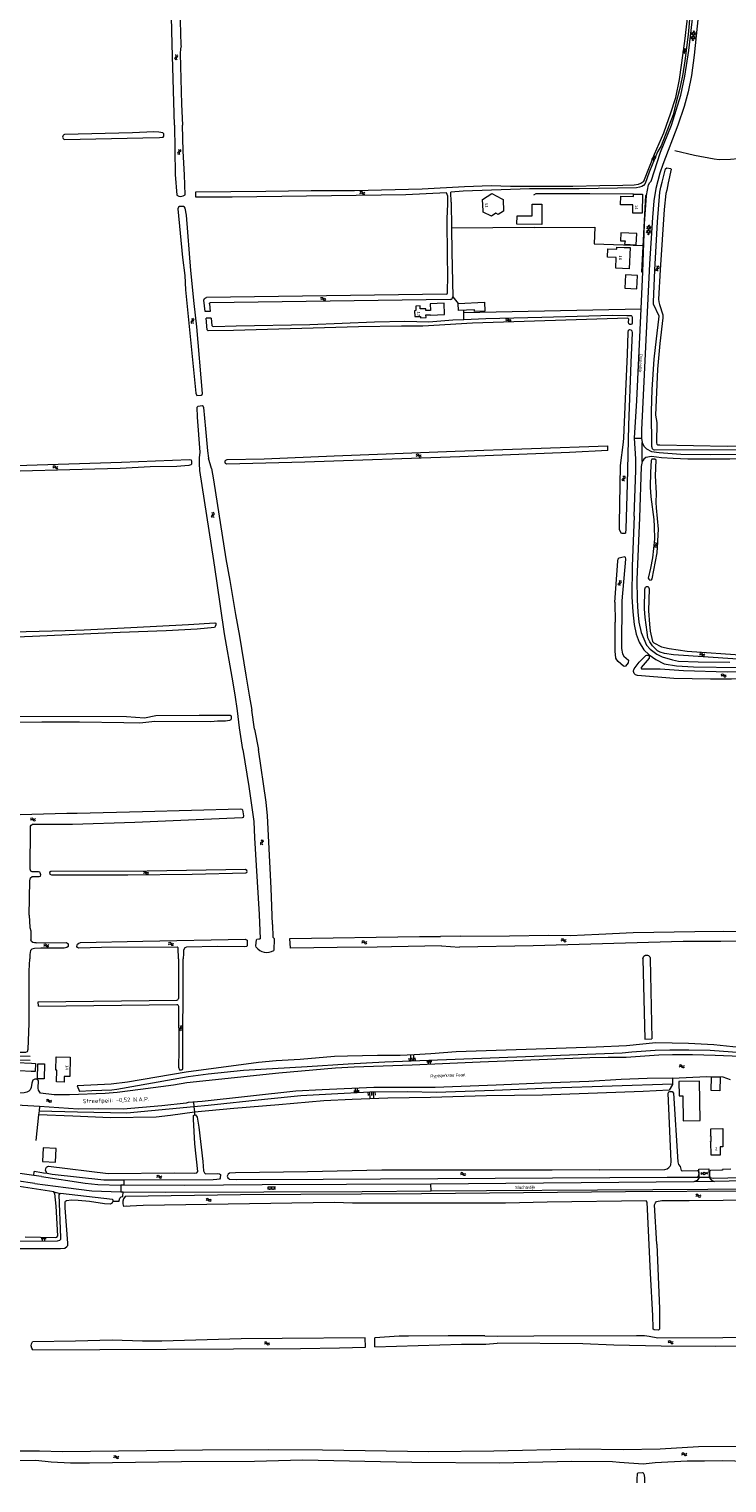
# Model space of a CAD drawing. Header units: metres. Extents: x 189705 to 199106, y 581686 to 588448.
# Tile 14 of 256: x 190526 to 190945, y 581686 to 582558. Entities that reach past the tile are written whole.
import ezdxf
from ezdxf.enums import TextEntityAlignment as Align

# ---------------------------------------------------------------- set-up
doc = ezdxf.new("R2010")
doc.units = ezdxf.units.M
doc.layers.add('B-WA-OG-GBKN-G', color=7, linetype='Continuous', lineweight=18)
doc.layers.add('X-XX-AL-T25', color=7, linetype='Continuous', lineweight=25)
doc.styles.add('NLCS-ISO-M2000-T25', font='NLCS-ISO.ttf', dxfattribs={"height": 5})
doc.styles.add('Style-DotumChe', font='DotumChe.ttf')
doc.styles.add('Style-WORKING', font='WORKING.shx')

msp = doc.modelspace()

# ---------------------------------------------------------------- linework, layer by layer
at = {"layer": 'B-WA-OG-GBKN-G'}
for p, q in [((190925.969, 582555.541), (190923.121, 582551.846)), ((190925.29, 582556.627), (190923.399, 582554.23)), ((190923.585, 582555.819), (190925.505, 582551.568)), ((190924.496, 582556.719), (190925.783, 582553.951)), ((190923.307, 582553.435), (190924.594, 582550.667)), ((190925.69, 582553.157), (190923.8, 582550.76)), ((190613.454, 582500), (190613.86, 582470.455)), ((190613.86, 582470.455), (190614.702, 582458.089)), ((190619.716, 582458.218), (190619.43, 582470.282)), ((190626.144, 582456.917), (190626.144, 582460.013)), ((190777.294, 582457.444), (190776.632, 582459.494)), ((190779.433, 582453.808), (190779.222, 582459.735)), ((190777.325, 582452.662), (190777.294, 582457.444)), ((190779.433, 582453.808), (190779.598, 582438.182)), ((190829.112, 582438.733), (190779.598, 582438.182)), ((190899.023, 582439.176), (190896.341, 582435.359)), ((190896.456, 582436.955), (190897.865, 582434.247)), ((190898.297, 582440.231), (190896.514, 582437.753)), ((190896.629, 582439.349), (190898.735, 582435.187)), ((190898.85, 582436.782), (190897.067, 582434.304)), ((190897.499, 582440.289), (190898.908, 582437.58)), ((190893.376, 582389.936), (190894.317, 582412.064)), ((190776.652, 582398.728), (190632.514, 582396.658)), ((190626.881, 582378.977), (190625.264, 582393.025)), ((190631.83, 582388.291), (190631.054, 582394.985)), ((190634.373, 582392.948), (190634.89, 582388.353)), ((190778.849, 582395.558), (190634.859, 582393.504)), ((190780.327, 582397.09), (190783.491, 582393.144)), ((190787.025, 582387.658), (190893.376, 582389.936)), ((190634.89, 582388.353), (190631.83, 582388.291)), ((190635.35, 582384.262), (190632.304, 582384.2)), ((190787.025, 582387.658), (190787.022, 582388.618)), ((190787.037, 582383.476), (190787.025, 582387.658)), ((190889.315, 582312.312), (190893.608, 582312.394)), ((190893.608, 582312.394), (190893.992, 582309.675)), ((190873.295, 582304.921), (190873.344, 582307.651)), ((190880.876, 582295.886), (190882.713, 582309.838)), ((190894.006, 582298.267), (190893.992, 582309.675)), ((190635.62, 582294.102), (190633.885, 582300.324)), ((190691.551, 582297.837), (190644.819, 582296.617)), ((190902.367, 582273.735), (190902.513, 582279.274)), ((190638.793, 582226.649), (190636.982, 582238.994)), ((190644.185, 582240.023), (190646.648, 582226.939)), ((190643.36, 582195.022), (190638.793, 582226.649)), ((190646.648, 582226.939), (190649.914, 582206.615)), ((190649.914, 582206.615), (190652.447, 582193.46)), ((190877.545, 582214.018), (190877.76, 582201.938)), ((190648.03, 582169.058), (190643.36, 582195.022)), ((190652.447, 582193.46), (190656.268, 582170.268)), ((190649.78, 582158.469), (190648.03, 582169.058)), ((190656.268, 582170.268), (190658.257, 582158.229)), ((190651.137, 582148.842), (190649.78, 582158.469)), ((190658.257, 582158.229), (190659.697, 582149.107)), ((190652.344, 582138.578), (190651.137, 582148.842)), ((190661.308, 582137.8), (190659.697, 582149.107)), ((190654.416, 582125.522), (190652.344, 582138.578)), ((190661.308, 582137.8), (190663.764, 582125.687)), ((190527.066, 582072.816), (190527.066, 582079.528)), ((190526.276, 582026.271), (190526.683, 582018.921)), ((190526.683, 582018.921), (190527.31, 582016.926)), ((190527.31, 582016.926), (190527.139, 582011.395)), ((190672.164, 582020.579), (190672.365, 582013.048)), ((190850.821, 582014.128), (190867.97, 582014.785)), ((190672.365, 582013.048), (190673.163, 582012.307)), ((190673.163, 582012.307), (190672.935, 582005.009)), ((190682.91, 582006.544), (190682.658, 582012.327)), ((190743.466, 582007.345), (190734.881, 582006.952)), ((190773.491, 582007.818), (190743.466, 582007.345)), ((190784.661, 582013.704), (190772.867, 582013.527)), ((190773.491, 582007.818), (190784.285, 582007.107)), ((190615.83, 582000), (190615.751, 581976.22)), ((190618.721, 582003.236), (190618.623, 582000)), ((190894.404, 582000), (190895.43, 581951.776)), ((190898.755, 582000), (190899.775, 581952.031)), ((190531.702, 581974.191), (190614.763, 581975.224)), ((190531.815, 581971.709), (190531.702, 581974.191)), ((190531.815, 581971.709), (190614.725, 581972.74)), ((190895.43, 581951.776), (190899.775, 581952.031)), ((190754.326, 581938.71), (190754.253, 581940.511)), ((190755.226, 581938.746), (190755.081, 581942.348)), ((190756.127, 581938.783), (190756.054, 581940.584)), ((190757.027, 581938.819), (190756.881, 581942.421)), ((190757.928, 581938.856), (190757.855, 581940.657)), ((190764.816, 581939.13), (190764.864, 581937.901)), ((190765.43, 581939.154), (190765.527, 581936.696)), ((190766.045, 581939.178), (190766.093, 581937.949)), ((190766.66, 581939.202), (190766.755, 581936.744)), ((190767.274, 581939.226), (190767.322, 581937.997)), ((190912.176, 581928.555), (190912.167, 581925.176)), ((190942.312, 581929.302), (190946.753, 581927.636)), ((190555.012, 581923.829), (190556.415, 581920.481)), ((190721.404, 581919.805), (190721.345, 581921.077)), ((190722.04, 581919.834), (190721.922, 581922.378)), ((190722.676, 581919.864), (190722.617, 581921.136)), ((190723.312, 581919.893), (190723.194, 581922.437)), ((190723.948, 581919.923), (190723.889, 581921.195)), ((190729.386, 581920.173), (190729.484, 581918.064)), ((190730.44, 581920.222), (190730.636, 581916.003)), ((190731.495, 581920.271), (190731.593, 581918.162)), ((190732.55, 581920.32), (190732.746, 581916.101)), ((190733.605, 581920.369), (190733.703, 581918.26)), ((190532.401, 581911.444), (190507.869, 581912.912)), ((190532.401, 581911.444), (190532.146, 581908.971)), ((190624.75, 581914.018), (190624.989, 581911.475)), ((190624.989, 581911.475), (190625.314, 581908.022)), ((190531.896, 581906.55), (190530.31, 581891.192)), ((190532.146, 581908.971), (190531.896, 581906.55)), ((190625.314, 581908.022), (190625.455, 581906.52)), ((190541.055, 581860.22), (190478.738, 581870.059)), ((190529.633, 581865.379), (190518.633, 581866.966)), ((190528.957, 581870.156), (190519.172, 581871.503)), ((190528.957, 581870.156), (190529.324, 581872.563)), ((190533.719, 581869.476), (190528.957, 581870.156)), ((190533.751, 581871.764), (190529.324, 581872.563)), ((190534.754, 581871.509), (190533.751, 581871.764)), ((190537.065, 581871.336), (190534.754, 581871.509)), ((190540.007, 581870.776), (190537.065, 581871.336)), ((190583.249, 581864.32), (190583.308, 581867.289)), ((190924.957, 581866.317), (190767.113, 581864.935)), ((190937.34, 581866.503), (190924.957, 581866.317)), ((190927.841, 581872.168), (190927.801, 581869.712)), ((190934.024, 581868.95), (190928.111, 581868.856)), ((191000, 581867.791), (190937.34, 581866.503)), ((190541.055, 581860.22), (190544.935, 581859.398)), ((190580.66, 581856.559), (190581.505, 581857.289)), ((190581.222, 581864.36), (190581.22, 581860.357)), ((190581.22, 581860.357), (190582.658, 581860.303)), ((190583.249, 581864.32), (190581.222, 581864.36)), ((190581.505, 581857.289), (190582.472, 581857.458)), ((190582.472, 581857.458), (190582.658, 581860.303)), ((190673.955, 581863.122), (190669.356, 581863.08)), ((190673.966, 581861.922), (190669.366, 581861.88)), ((190669.666, 581861.883), (190669.656, 581863.083)), ((190670.653, 581863.392), (190670.656, 581863.092)), ((190670.669, 581861.592), (190670.666, 581861.892)), ((190671.666, 581861.901), (190671.656, 581863.101)), ((190672.653, 581863.41), (190672.655, 581863.11)), ((190672.669, 581861.61), (190672.666, 581861.91)), ((190673.666, 581861.919), (190673.655, 581863.119)), ((190767.314, 581860.827), (190767.113, 581864.935)), ((190576.654, 581854.766), (190580.223, 581854.655)), ((190580.223, 581854.655), (190580.291, 581855.039)), ((190580.291, 581855.039), (190580.66, 581856.559)), ((190584.757, 581851.669), (190582.725, 581851.544)), ((190533.546, 581833.197), (190533.532, 581831.993)), ((190534.147, 581833.19), (190534.12, 581830.783)), ((190534.749, 581833.183), (190534.736, 581831.98)), ((190535.351, 581833.176), (190535.324, 581830.769)), ((190535.953, 581833.17), (190535.939, 581831.966)), ((190727.752, 581772.746), (190678.049, 581772.433)), ((190727.927, 581767.15), (190727.752, 581772.746)), ((190733.567, 581767.318), (190733.48, 581772.744)), ((190799.52, 581773.902), (190807.242, 581773.782)), ((190800.211, 581769.018), (190806.976, 581769.592))]:
    msp.add_line(p, q, dxfattribs=at)
at = {"layer": 'B-WA-OG-GBKN-G', "flags": 128}
for points in [[(190854.423, 582634.953), (190874.207, 582636.254), (190893.562, 582636.916), (190897.45, 582636.76), (190901.264, 582636.272), (190904.597, 582635.247), (190907.704, 582633.765), (190910.279, 582632.102), (190914.744, 582628.593), (190925.466, 582618.739), (190927.309, 582616.055), (190928.694, 582613.648), (190930.426, 582607.862), (190931.229, 582600.166), (190930.729, 582593.606), (190929.172, 582580.739), (190925.157, 582542.087), (190923.418, 582529.802), (190921.514, 582519.906), (190919.146, 582511.253), (190915.367, 582500)], [(190908.51, 582500), (190910.964, 582506.711), (190914.063, 582516.563), (190916.241, 582527.299), (190919.448, 582550.342), (190923.846, 582588.385), (190924.169, 582594.689), (190925.394, 582598.509), (190925.799, 582598.739), (190926.284, 582598.386), (190926.566, 582597.93), (190925.767, 582595.334), (190925.459, 582590.986), (190924.815, 582587.883), (190924.036, 582581.448), (190923.141, 582577.555), (190922.586, 582572.088), (190922.633, 582567.844), (190921.485, 582554.419), (190919.459, 582538.524), (190918.109, 582529.673), (190916.299, 582521.327), (190914.209, 582512.955)], [(190613.454, 582500), (190611.928, 582548.591), (190611.077, 582589.605), (190611.247, 582591.207), (190611.826, 582592.023), (190615.434, 582591.942), (190615.742, 582591.409), (190616.161, 582589.098), (190616.732, 582562.468), (190617.215, 582547.933), (190617.471, 582547.578), (190617.023, 582545.874), (190616.834, 582543.077), (190617.604, 582512.635), (190618.178, 582500)], [(190911.485, 582500), (190917.103, 582518.078), (190919.507, 582529.4), (190921.815, 582544.712), (190925.487, 582576.043)], [(190914.209, 582512.955), (190912.592, 582506.211), (190910.187, 582500)], [(190604.031, 582495.796), (190600.906, 582495.994), (190588.281, 582495.494), (190547.497, 582494.41)], [(190547.497, 582491.381), (190594.484, 582492.505), (190604.365, 582492.518), (190606.6, 582492.801), (190607.006, 582493.386), (190607.081, 582494.225), (190606.953, 582494.834), (190606.47, 582495.392), (190604.031, 582495.796)], [(190619.43, 582470.282), (190618.676, 582484.433), (190618.178, 582500)], [(190626.144, 582460.013), (190668.163, 582460.364), (190695.419, 582460.884), (190721.355, 582460.92), (190761.87, 582461.889), (190787.423, 582463.271), (190803.273, 582463.776), (190814.908, 582463.487), (190852.325, 582463.385), (190868.481, 582463.916), (190882.274, 582463.96), (190889.132, 582464.199), (190891.672, 582464.583), (190893.043, 582465.245), (190894.845, 582466.417), (190901.404, 582482.662), (190907.003, 582495.347), (190908.51, 582500)], [(190910.187, 582500), (190905.361, 582487.621), (190904.196, 582485.536), (190903.08, 582483.934), (190900.015, 582476.206), (190898.039, 582471.731), (190895.761, 582465.122), (190894.721, 582463.875), (190893.808, 582463.315), (190892.334, 582462.805), (190890.532, 582462.524), (190856.036, 582461.79), (190826.391, 582461.928), (190786.461, 582460.374), (190779.222, 582459.735)], [(190915.367, 582500), (190906.315, 582476.519), (190904.517, 582471.283), (190902.064, 582461.98), (190900.854, 582454.611), (190900.053, 582444.548), (190898.41, 582416.851), (190893.5, 582317.322), (190893.608, 582312.394)], [(190896.506, 582457.831), (190897.693, 582464.159), (190898.53, 582465.711), (190899.367, 582466.474), (190905.011, 582483.861), (190911.485, 582500)], [(190913.443, 582484.837), (190925.334, 582482.008), (190937.124, 582479.738), (190940.096, 582479.513), (190946.904, 582479.548), (190951.476, 582480.036)], [(191000, 582305.299), (190901.314, 582305.086), (190900.679, 582305.289), (190900.068, 582305.897), (190899.786, 582307.396), (190899.507, 582328.231), (190899.923, 582341.519), (190901.171, 582359.764), (190902.428, 582371.784), (190903.886, 582383.753), (190904.214, 582385.455), (190900.751, 582392.667), (190900.673, 582394.038), (190901.463, 582412.968), (190903.181, 582442.062), (190904.582, 582459.799), (190905.036, 582462.874), (190905.998, 582465.772), (190907.918, 582473.905), (190908.756, 582474.49), (190910.941, 582473.985)], [(190910.941, 582473.985), (190911.271, 582473.528), (190909.453, 582465.472), (190908.67, 582461.024), (190908.063, 582458.965), (190907.135, 582449.461), (190904.689, 582413.201), (190903.719, 582395.72), (190903.899, 582394.093), (190904.308, 582392.391), (190906.296, 582386.246), (190906.323, 582384.467), (190904.437, 582369.093), (190903.084, 582353.618), (190901.873, 582326.023), (190902.767, 582321.781), (190902.502, 582309.535), (190902.655, 582308.798), (190903.139, 582308.342), (190904.434, 582308.266), (190945.002, 582307.484), (191000, 582308.576)], [(190776.632, 582459.494), (190752.094, 582458.218), (190647.973, 582456.754), (190626.144, 582456.917)], [(190798.54, 582448.57), (190798.2, 582455.48), (190803.66, 582458.97), (190809.76, 582455.79)], [(190888.648, 582458.699), (190862.517, 582458.851), (190830.18, 582458.782), (190828.784, 582458.119)], [(190888.648, 582458.699), (190894.123, 582458.626), (190893.97, 582447.15), (190888.31, 582447.22), (190888.36, 582452.197), (190881, 582452.27), (190881.081, 582457.36), (190888.626, 582457.259), (190888.648, 582458.699)], [(190625.264, 582393.025), (190623.233, 582412.764), (190620.551, 582445.968), (190619.886, 582450.236), (190619.453, 582450.82), (190618.843, 582451.251), (190616.379, 582451.171), (190615.846, 582450.79), (190615.364, 582449.874), (190618.168, 582420.659)], [(190777.186, 582420.852), (190777.006, 582443.947), (190777.325, 582452.662)], [(190809.76, 582455.79), (190810.506, 582455.401), (190810.826, 582448.358), (190807.642, 582446.357), (190806.146, 582447.142), (190803.457, 582445.445), (190798.544, 582447.918), (190798.54, 582448.57)], [(190818.78, 582440.59), (190818.86, 582445.66), (190827.9, 582445.64), (190827.893, 582452.7), (190833.773, 582452.674), (190833.72, 582440.524), (190818.78, 582440.59)], [(190896.506, 582457.831), (190895.973, 582457.754), (190893.564, 582411.992), (190894.317, 582412.064)], [(190894.317, 582412.064), (190895.41, 582440.806), (190896.506, 582457.831)], [(190779.598, 582438.182), (190779.748, 582424.006), (190780.327, 582397.09)], [(190829.112, 582438.733), (190865.488, 582438.86), (190865.195, 582428.773), (190894.231, 582427.924)], [(190890.717, 582434.956), (190881.216, 582435.477), (190880.942, 582430.598), (190883.635, 582430.551), (190883.332, 582428.671), (190890.344, 582428.324), (190890.717, 582434.956)], [(190873.21, 582420.94), (190873.41, 582425.82), (190878.705, 582425.603), (190878.754, 582426.822), (190883.19, 582426.644), (190883.193, 582426.733), (190886.81, 582426.611), (190886.109, 582413.785), (190878.09, 582414.22), (190878.418, 582420.675), (190873.21, 582420.94)], [(190618.168, 582420.659), (190619.578, 582409.888), (190619.97, 582401.25), (190626.217, 582339.365), (190626.854, 582337.867), (190629.471, 582338.074), (190630.054, 582338.557), (190630.129, 582339.091), (190626.881, 582378.977)], [(190777.144, 582399.21), (190777.351, 582410.536), (190777.186, 582420.852)], [(190883.46, 582402.28), (190890.63, 582401.9), (190891.12, 582409.87), (190883.9, 582410.32), (190883.46, 582402.28)], [(190775.127, 582393.224), (190766.682, 582392.921), (190766.867, 582388.895), (190764.138, 582388.797), (190764.1, 582389.867), (190760.731, 582389.786), (190760.665, 582391.615), (190758.087, 582391.523), (190758.185, 582388.774), (190757.426, 582388.747), (190757.552, 582385.209), (190760.91, 582385.33), (190760.941, 582384.47), (190764.289, 582384.59), (190764.232, 582386.169), (190766.911, 582386.265), (190766.914, 582386.165), (190775.369, 582386.469), (190775.127, 582393.224)], [(190783.491, 582393.144), (190799.336, 582393.832), (190799.568, 582388.497), (190793.344, 582388.227), (190793.296, 582389.326), (190783.675, 582388.908), (190783.491, 582393.144)], [(190889.315, 582312.312), (190890.736, 582334.85), (190893.376, 582389.936)], [(190762.35, 582379.392), (190749.497, 582379.475), (190723.791, 582379.085), (190648.755, 582376.873), (190633.539, 582376.699), (190633.081, 582377.181), (190632.304, 582384.2)], [(190635.35, 582384.262), (190635.846, 582379.853), (190636.101, 582379.37), (190636.94, 582379.169), (190650.479, 582379.593), (190694.652, 582380.467)], [(190694.652, 582380.467), (190733.287, 582382.02), (190751.576, 582382.375), (190765.929, 582382.065), (190780.432, 582383.303), (190787.037, 582383.476)], [(190787.037, 582383.476), (190800.067, 582384.067), (190833.724, 582384.851), (190876.144, 582386.128), (190884.731, 582385.962), (190887.245, 582385.788), (190887.779, 582385.535), (190887.983, 582384.671), (190887.987, 582381.291), (190887.734, 582380.656), (190887.15, 582380.427), (190886.489, 582380.553), (190885.905, 582380.907), (190885.624, 582381.949), (190885.977, 582383.601), (190885.342, 582384.209), (190792.145, 582381.237), (190762.35, 582379.392)], [(190882.713, 582309.838), (190883.015, 582312.531), (190883.825, 582335.806), (190885.19, 582362.664), (190885.454, 582375.673), (190885.63, 582377.096), (190886.316, 582377.478), (190887.154, 582377.276), (190887.637, 582376.769), (190887.994, 582375.473), (190887.151, 582357.738), (190885.699, 582320.005), (190884.877, 582284.637), (190884.046, 582257.855), (190883.845, 582255.416), (190883.465, 582255.111), (190881.916, 582255.057)], [(190370.867, 582370.367), (190358.11, 582370.808), (190357.399, 582370.4), (190356.994, 582369.205), (190357.616, 582359.221), (190360.463, 582293.927), (190361.102, 582291.21), (190361.762, 582290.474), (190384.572, 582291.826), (190472.866, 582294.793), (190518.386, 582295.923), (190581.635, 582297.915), (190622.48, 582299.47), (190623.369, 582299.37), (190623.548, 582298.353), (190623.55, 582296.778), (190623.119, 582296.294), (190621.925, 582295.811), (190614.788, 582295.267), (190598.861, 582295.093), (190580.903, 582294.205), (190558.093, 582293.563)], [(190636.982, 582238.994), (190628.559, 582292.898), (190628.351, 582297.039), (190628.474, 582300.52), (190628.851, 582303.874), (190627.2, 582324.808), (190627.015, 582330.931), (190627.548, 582331.491), (190629.96, 582331.926), (190630.443, 582331.622), (190630.851, 582330.733), (190631.984, 582317.879)], [(190631.984, 582317.879), (190633.295, 582304.617), (190633.885, 582300.324)], [(190889.193, 582265.459), (190890.024, 582293.003), (190890.066, 582299.99), (190889.315, 582312.312)], [(190644.948, 582299.542), (190667.188, 582299.963), (190709.175, 582301.749), (190781.72, 582304.516), (190873.344, 582307.651)], [(190873.295, 582304.921), (190850.383, 582303.797), (190784.645, 582301.09), (190691.551, 582297.837)], [(190893.992, 582309.675), (190894.985, 582307.44), (190896.435, 582305.918), (190899.435, 582304.297), (190904.109, 582303.769), (190917.015, 582302.695), (190934.619, 582302.465), (191000, 582303.16)], [(190558.093, 582293.563), (190513.412, 582292.282), (190489.23, 582291.335), (190425.701, 582290.155), (190352.851, 582286.422), (190306.702, 582284.424)], [(190635.62, 582294.102), (190636.822, 582287.294), (190644.185, 582240.023)], [(190881.916, 582255.057), (190881.281, 582255.387), (190880.388, 582257.596), (190880.308, 582260.924), (190880.876, 582295.886)], [(190894.006, 582298.267), (190893.299, 582295.319), (190892.396, 582264.473), (190890.789, 582227.477), (190890.931, 582215.053), (190891.294, 582208.142), (190891.988, 582201.994), (190893.24, 582195.67), (190896.602, 582188.129), (190898.662, 582185.743), (190902.731, 582182.725), (190906.01, 582181.077), (190912.032, 582179.308), (190915.665, 582178.602), (190927.554, 582178.16), (190946.479, 582177.907)], [(191000, 582300.47), (190965.333, 582300.118), (190946.408, 582299.686), (190921.26, 582299.779), (190912.522, 582300.021), (190905.586, 582300.519), (190899.463, 582301.273), (190896.086, 582300.76), (190894.867, 582299.615), (190894.006, 582298.267)], [(190899.288, 582298.986), (190898.866, 582291.871), (190898.749, 582282.877), (190899.035, 582277.16), (190900.83, 582263.595), (190901.165, 582259.226), (190901.327, 582251.679), (190900.044, 582240.625), (190898.96, 582234.425), (190897.544, 582228.325), (190897.901, 582227.664), (190898.461, 582227.106), (190899.527, 582227.261), (190899.832, 582227.921), (190902.963, 582243.5), (190903.708, 582257.679), (190902.421, 582270.559), (190902.367, 582273.735)], [(190902.513, 582279.274), (190901.89, 582289.64), (190902.235, 582299.091), (190901.523, 582299.649), (190899.795, 582299.622), (190899.288, 582298.986)], [(190889.193, 582265.459), (190887.984, 582235.477), (190887.778, 582217.157), (190888.271, 582208.062), (190889.145, 582200.466), (190890.345, 582194.726), (190892.18, 582189.977), (190894.929, 582185.28), (190898.209, 582182.414), (190902.125, 582179.573), (190907.081, 582176.989), (190914.424, 582175.754), (190924.713, 582175.158), (190952.123, 582174.739), (190984.053, 582174.655), (191000, 582174.829)], [(190879.47, 582239.835), (190880.053, 582240.471), (190881.628, 582240.981), (190883.43, 582241.289), (190883.685, 582240.857), (190883.89, 582239.739), (190881.735, 582214.71), (190881.541, 582186.202), (190882.155, 582182.9), (190883.02, 582181.631), (190885.791, 582179.069), (190885.616, 582177.594), (190883.865, 582175.61), (190883.409, 582175.406), (190882.696, 582175.583), (190879.569, 582178.272), (190878.628, 582179.338), (190878.068, 582180.328), (190877.657, 582184.597), (190877.76, 582201.938)], [(190877.545, 582214.018), (190879.243, 582238.564), (190879.47, 582239.835)], [(191000, 582179.962), (190977.214, 582179.422), (190951.277, 582179.794), (190912.714, 582182.409), (190907.328, 582183.214), (190904.71, 582183.998), (190903.185, 582184.759), (190900.159, 582187.675), (190898.48, 582190.163), (190897.384, 582192.652), (190896.847, 582195.904), (190895.794, 582204.718), (190895.356, 582209.876), (190895.52, 582221.843), (190895.899, 582223.013), (190896.509, 582223.394), (190897.296, 582223.37), (190897.78, 582222.913), (190898.086, 582221.923), (190897.796, 582208.837), (190898.238, 582200.809), (190898.726, 582196.49), (190900.156, 582190.292)], [(190587.292, 582198.756), (190621.786, 582200.607), (190637.509, 582201.62), (190638.119, 582201.265), (190638.171, 582200.173), (190637.334, 582198.698), (190627.047, 582197.769), (190608.328, 582196.778), (190580.717, 582195.774), (190528.314, 582193.39), (190508.806, 582192.652), (190490.391, 582192.449), (190427.446, 582190.153), (190375.093, 582189.014), (190337.907, 582187.819), (190321.422, 582187.098)], [(190387.817, 582191.952), (190493.003, 582195.629), (190547.895, 582196.873), (190559.149, 582197.295), (190587.292, 582198.756)], [(190900.156, 582190.292), (190900.919, 582189.48), (190905.443, 582187.252), (190910.17, 582186.165), (190920.942, 582184.503), (190955.441, 582182.238), (190977.871, 582181.786), (190988.972, 582181.903), (191000, 582182.249)], [(190888.926, 582173.433), (190889.151, 582174.017), (190892.219, 582178.06), (190896.127, 582181.878), (190896.686, 582182.158), (190898.058, 582182.134), (190898.186, 582181.22), (190898.111, 582180.331), (190894.432, 582176.235)], [(190894.432, 582176.235), (190893.366, 582174.861), (190893.317, 582174.455), (190893.621, 582173.972), (190904.646, 582174.013), (190918.797, 582172.99), (190944.937, 582172.188), (191000, 582172.848)], [(191000, 582169.012), (190988.759, 582168.945), (190947.533, 582167.846), (190934.933, 582167.855), (190912.883, 582168.257), (190891.027, 582170.046)], [(190377.927, 582144.157), (190411.345, 582145.362), (190445.434, 582145.332), (190468.652, 582145.135), (190517.348, 582145.609), (190584.562, 582145.371), (190595.486, 582144.496), (190602.115, 582146.03), (190628.253, 582146.269)], [(190628.253, 582146.269), (190642.427, 582146.137), (190646.771, 582146.244), (190647.381, 582145.763), (190647.409, 582144.34), (190647.13, 582143.348), (190646.445, 582142.94), (190643.956, 582142.607), (190639.104, 582142.651), (190635.243, 582142.112), (190601.535, 582142.397), (190592.594, 582141.316), (190583.094, 582141.659), (190556.496, 582142.03), (190533.914, 582141.922), (190506.252, 582141.529)], [(190402.811, 582087.521), (190399.813, 582123.75), (190400.574, 582124.64), (190401.056, 582124.514), (190401.769, 582123.828), (190401.824, 582119.967), (190402.935, 582104.241), (190404.248, 582089.608), (190404.658, 582087.397), (190405.929, 582086.205), (190409.79, 582085.905), (190440.732, 582084.551), (190457.878, 582084.853), (190548.84, 582087.468), (190555.038, 582087.401)], [(190654.416, 582125.522), (190657.898, 582103.473), (190660.921, 582082.465), (190661.364, 582072.658), (190662.4, 582056.119)], [(190672.164, 582020.579), (190671.358, 582042.512), (190669.248, 582085.855), (190668.324, 582093.908), (190663.764, 582125.687)], [(190555.038, 582087.401), (190594.233, 582088.343), (190653.062, 582090.101), (190653.85, 582089.899), (190654.181, 582089.417), (190654.795, 582085.76), (190654.516, 582084.895), (190653.933, 582084.513), (190589.541, 582081.884), (190552.252, 582080.639), (190528.062, 582080.528)], [(190532.88, 582051.596), (190532.549, 582051.952), (190531.914, 582052.23), (190528.002, 582052.225), (190527.138, 582052.655), (190526.857, 582053.773), (190526.773, 582059.464), (190527.066, 582072.816)], [(190526.276, 582026.271), (190526.662, 582046.862), (190526.964, 582048.666), (190527.955, 582049.353), (190532.298, 582049.486), (190533.034, 582049.665), (190533.237, 582050.378), (190532.88, 582051.596)], [(190596.943, 582052.65), (190539.28, 582052.342), (190538.392, 582051.807), (190538.546, 582050.893), (190539.689, 582050.463), (190585.438, 582050.398), (190623.922, 582050.857), (190656.233, 582051.587), (190656.69, 582051.868), (190656.943, 582052.401), (190656.867, 582052.935), (190656.053, 582053.722), (190596.943, 582052.65)], [(190662.4, 582056.119), (190664.137, 582026.724), (190664.694, 582012.122)], [(190784.661, 582013.704), (190814.255, 582013.769), (190837.649, 582014.157), (190850.821, 582014.128)], [(190867.97, 582014.785), (190888.503, 582015.802), (190925.437, 582016.539), (190942.533, 582016.613), (190969.103, 582016.294), (190987.291, 582016.421)], [(190530.44, 582009.721), (190548.705, 582009.873), (190549.569, 582009.01), (190549.597, 582007.384), (190548.785, 582006.926), (190547.134, 582006.543), (190533.188, 582006.422), (190529.353, 582006.162), (190527.88, 582005.906), (190527.043, 582004.99), (190526.538, 582002.55), (190526.566, 582000)], [(190615.83, 582000), (190615.669, 582006.586), (190615.008, 582007.017), (190569.691, 582006.93), (190555.974, 582006.479), (190555.212, 582006.808), (190554.855, 582007.417), (190554.93, 582008.204), (190555.285, 582008.917), (190556.072, 582009.502), (190557.113, 582009.884), (190594.504, 582010.724), (190655.874, 582011.748), (190656.917, 582011.241), (190657.073, 582007.837), (190656.591, 582007.43), (190655.092, 582007.224), (190639.266, 582007.457), (190620.597, 582007), (190619.53, 582006.642), (190618.77, 582005.269), (190618.721, 582003.236)], [(190662.358, 582007.107), (190662.255, 582007.768), (190662.504, 582011.528), (190662.784, 582011.782), (190664.054, 582012.115), (190664.694, 582012.122)], [(190682.658, 582012.327), (190760.377, 582013.466), (190772.867, 582013.527)], [(190734.881, 582006.952), (190710.978, 582006.92), (190682.91, 582006.544)], [(190982.142, 582010.799), (190941.066, 582010.36), (190918.535, 582010.355), (190828.563, 582007.894), (190784.285, 582007.107)], [(190504.657, 581945.369), (190504.502, 581944.966), (190504.676, 581944.61), (190505.841, 581944.141), (190524.288, 581944.077), (190525.282, 581944.5), (190525.6, 581945.971), (190526.198, 581961.238), (190526.206, 581992.772), (190526.566, 582000)], [(190615.737, 581971.749), (190615.953, 581945.51), (190615.833, 581935.118), (190616.401, 581933.436), (190617.519, 581933.426), (190618.208, 581933.674), (190618.467, 581934.23), (190618.623, 582000)], [(190438.029, 581944.855), (190458.222, 581943.962), (190489.424, 581943.832), (190495.854, 581943.952), (190497.958, 581943.577), (190502.367, 581942.216), (190504.22, 581941.971), (190508.312, 581942.061), (190526.806, 581941.666)], [(191000, 581944.053), (190990.366, 581943.12), (190985.021, 581942.178), (190978.105, 581941.783), (190974.372, 581941.919), (190961.474, 581943.026), (190934.736, 581944.995), (190921.881, 581945.289), (190910.447, 581945.291), (190901.73, 581945.116), (190887.821, 581944.072), (190881.921, 581943.464), (190739.604, 581938.117), (190717.512, 581936.843), (190692.977, 581935.184), (190654.767, 581933.166), (190633.632, 581930.968), (190621.598, 581929.298), (190578.867, 581921.781)], [(191000, 581946.644), (190991.459, 581946.008), (190984.088, 581945.718), (190967.978, 581945.737), (190955.84, 581946.532), (190937.004, 581948.533), (190921.663, 581949.281), (190902.152, 581949.685), (190884.554, 581947.888), (190866.251, 581947.138), (190782.374, 581944.312), (190767.092, 581943.053), (190757.201, 581942.43), (190748.738, 581942.126), (190735.093, 581942.122), (190717.201, 581941.751), (190709.295, 581941.39), (190688.876, 581939.77), (190674.385, 581938.91), (190663.704, 581937.913), (190620.454, 581932.027)], [(190438.134, 581942.491), (190459.04, 581941.743), (190466.462, 581941.93), (190494.795, 581942.158), (190497.915, 581941.621), (190500.499, 581940.658), (190503.579, 581938.597), (190510.641, 581938.279), (190511.77, 581939.59), (190526.784, 581939.277)], [(190527.359, 581932.505), (190520.409, 581932.81), (190518.922, 581931.513), (190518.764, 581927.924), (190517.199, 581927.993), (190516.988, 581923.205), (190507.515, 581923.621), (190507.853, 581931.309), (190515.603, 581930.969), (190515.768, 581934.717), (190518.908, 581934.579), (190519.054, 581937.895), (190527.58, 581937.521)], [(190527.58, 581937.521), (190530.104, 581937.347), (190529.857, 581932.395), (190527.359, 581932.505)], [(190531.256, 581928.089), (190531.484, 581937.12), (190535.516, 581937.018), (190535.514, 581937.014), (190535.283, 581927.987), (190531.256, 581928.089)], [(190542.59, 581926.254), (190542.759, 581933.344), (190542.153, 581933.361), (190542.343, 581941.361), (190550.832, 581941.149), (190550.833, 581941.153), (190550.567, 581929.457), (190547.268, 581929.538), (190547.19, 581926.148), (190542.59, 581926.254)], [(191000, 581940.951), (190992.626, 581940.178), (190985.28, 581939.863), (190969.375, 581940.058), (190952.82, 581941.401), (190937.682, 581942.072), (190924.193, 581942.423), (190912.048, 581942.506), (190903.864, 581942.275), (190884.234, 581940.877), (190873.563, 581940.898), (190862.432, 581940.642), (190796.801, 581938.16), (190755.926, 581936.242), (190721.231, 581935.107), (190710.071, 581934.496), (190676.02, 581931.577), (190620.828, 581925.696), (190612.862, 581924.244), (190592.994, 581921.755)], [(190528.505, 581927.267), (190527.904, 581925.57), (190527.347, 581922.881), (190526.8, 581921.54), (190525.954, 581920.633), (190524.907, 581920.032), (190523.251, 581919.64), (190520.634, 581919.587), (190464.377, 581922.358), (190457.364, 581922.37)], [(190592.994, 581921.755), (190579.002, 581919.874), (190571.882, 581919.303), (190550.353, 581918.506), (190541.308, 581918.588), (190533.058, 581919.475), (190531.88, 581921.214), (190531.535, 581922.437), (190531.755, 581927.035)], [(190912.176, 581928.555), (190896.951, 581928.21), (190881.242, 581927.639), (190861.845, 581926.442), (190833.759, 581925.578), (190806.33, 581924.275), (190769.779, 581922.903), (190733.01, 581922.854), (190702.05, 581921.533), (190686.085, 581920.686), (190629.925, 581914.535), (190621.61, 581913.898), (190620.386, 581913.401), (190605.762, 581911.882), (190582.595, 581909.956), (190567.681, 581910.04), (190555.559, 581909.844), (190532.401, 581911.444)], [(190620.454, 581932.027), (190585.207, 581925.993), (190575.49, 581924.912), (190555.012, 581923.829)], [(190912.176, 581928.555), (190932.591, 581929.492), (190942.312, 581929.302)], [(190928.24, 581926.745), (190915.905, 581926.534), (190916.053, 581917.837), (190918.256, 581917.875), (190918.511, 581902.956), (190928.639, 581903.154), (190928.24, 581926.745)], [(190935.508, 581929.207), (190940.739, 581929.097), (190940.6, 581920.972), (190935.369, 581921.082), (190935.508, 581929.207)], [(190578.867, 581921.781), (190575.762, 581921.25), (190563.817, 581920.901), (190556.415, 581920.481)], [(190624.989, 581911.475), (190633.538, 581912.267), (190667.417, 581915.925), (190689.084, 581917.99), (190707.644, 581919.17), (190730.649, 581920.232), (190753.393, 581920.586), (190770.262, 581920.18), (190805.159, 581921.263), (190839.78, 581922.754), (190912.167, 581925.176)], [(190912.167, 581925.176), (190912.166, 581924.769), (190910.024, 581921.256), (190894.619, 581920.48), (190834.072, 581918.206), (190800.554, 581917.848), (190767.005, 581916.906), (190741.362, 581916.4), (190719.935, 581915.628), (190703.005, 581914.816), (190675.922, 581912.468), (190648.893, 581910.375), (190625.314, 581908.022)], [(190868.171, 581873.505), (190907.505, 581873.633), (190908.959, 581874.077), (190909.982, 581874.829), (190910.803, 581875.737), (190911.166, 581876.547), (190911.261, 581878.579), (190909.5, 581919.482), (190909.913, 581920.266), (190910.45, 581920.54), (190911.847, 581920.553), (190912.752, 581919.477), (190915.374, 581878.211), (190915.665, 581876.709), (190916.696, 581875.43), (190917.335, 581873.188), (190918.273, 581872.925), (190926.965, 581873.05), (190927.344, 581872.869), (190927.841, 581872.168)], [(190532.146, 581908.971), (190555.188, 581908.248), (190584.785, 581907.598), (190624.989, 581911.475)], [(190625.314, 581908.022), (190611.02, 581906.116), (190602.473, 581905.177), (190575.002, 581904.79), (190552.369, 581905.605), (190531.896, 581906.55)], [(190625.455, 581906.52), (190625.938, 581906.516), (190627.018, 581905.109), (190628.031, 581899.153), (190630.332, 581878.524), (190630.815, 581872.878), (190631.364, 581871.781), (190631.993, 581871.165), (190639.338, 581871.251), (190640.428, 581871.063), (190640.907, 581870.653), (190640.787, 581868.595), (190640.426, 581867.989), (190638.848, 581867.647), (190636.558, 581867.414), (190583.308, 581867.289)], [(190625.525, 581889.062), (190624.746, 581903.96), (190624.892, 581906.017), (190625.455, 581906.52)], [(190935.102, 581898.142), (190942.221, 581898.227), (190942.368, 581887.288), (190940.668, 581887.266), (190940.734, 581882.324), (190935.304, 581882.255), (190935.198, 581890.314), (190934.984, 581890.317), (190934.978, 581890.521), (190935.279, 581890.534), (190935.222, 581893.733), (190934.919, 581893.74), (190934.922, 581893.949), (190935.151, 581893.941), (190935.102, 581898.142)], [(190534.591, 581886.607), (190534.199, 581878.59), (190542.108, 581878.207), (190542.497, 581886.242), (190534.591, 581886.607)], [(190537.065, 581871.336), (190536.065, 581873.149), (190536.176, 581874.215), (190536.591, 581875.025), (190537.155, 581875.579), (190537.867, 581875.724), (190573.706, 581871.335), (190613.347, 581871.638), (190625.263, 581871.581), (190626.714, 581871.797), (190627.306, 581872.579), (190625.525, 581889.062)], [(190533.719, 581869.476), (190559.88, 581865.489), (190567.37, 581864.811), (190581.222, 581864.36)], [(190583.308, 581867.289), (190576.108, 581867.222), (190571.027, 581867.37), (190540.007, 581870.776)], [(190868.171, 581873.505), (190839.938, 581873.226), (190792.704, 581873.398), (190737.691, 581873.26), (190693.241, 581872.365), (190649.989, 581871.765), (190646.429, 581871.467), (190645.585, 581870.966), (190644.963, 581869.65), (190645.412, 581868.63), (190646.347, 581868.011), (190650.461, 581867.771), (190702.602, 581867.833), (190909.015, 581869.172), (190926.446, 581869.09), (190927.26, 581869.21), (190927.801, 581869.712)], [(190928.111, 581868.856), (190926.86, 581867.206), (190926.399, 581866.83), (190924.957, 581866.317)], [(190928.111, 581868.856), (190927.986, 581873.82), (190933.871, 581874.015), (190934.024, 581868.95)], [(190929.098, 581871.939), (190931.136, 581870.806), (190933.096, 581872.071)], [(190929.131, 581870.94), (190931.09, 581872.205), (190933.129, 581871.072)], [(190934.024, 581868.95), (190935.324, 581867.536), (190936.309, 581866.867), (190937.34, 581866.503)], [(190934.29, 581872.444), (190934.254, 581869.935), (190934.494, 581869.263)], [(190947.064, 581873.995), (190942.191, 581873.726), (190942.086, 581873.397), (190941.653, 581873.222), (190934.815, 581873.03), (190934.29, 581872.444)], [(190934.494, 581869.263), (190934.778, 581868.939), (190935.411, 581868.628), (190936.503, 581868.594), (190989.67, 581869.765), (191000, 581869.85)], [(190544.935, 581859.398), (190544.475, 581859.097), (190544.037, 581858.44), (190545.099, 581832.968), (190544.936, 581831.75), (190544.371, 581831.044), (190543.047, 581830.777), (190520.58, 581830.621)], [(190523.766, 581833.388), (190542.152, 581832.995), (190542.916, 581833.141), (190543.33, 581833.9), (190542.324, 581851.772), (190541.656, 581859.402), (190541.055, 581860.22)], [(190529.633, 581865.379), (190548.194, 581862.901), (190563.829, 581861.006), (190581.22, 581860.357)], [(190576.654, 581854.766), (190576.532, 581855.351), (190576.206, 581855.761), (190544.935, 581859.398)], [(190582.658, 581860.303), (190607.956, 581860.099), (190725.988, 581860.508), (190767.314, 581860.827)], [(190767.113, 581864.935), (190665.957, 581864.582), (190619.656, 581864.085), (190583.249, 581864.32)], [(191000, 581860.422), (190957.75, 581860.752), (190883.982, 581860.351), (190761.65, 581859.143), (190653.019, 581858.574), (190583.736, 581857.478)], [(190767.314, 581860.827), (190900.283, 581861.805), (190966.249, 581862.124)], [(190520.433, 581826.426), (190545.089, 581826.26), (190547.582, 581826.594), (190548.81, 581827.471), (190549.376, 581828.228), (190549.389, 581829.626), (190547.751, 581850.656), (190547.783, 581854.188), (190547.967, 581854.796)], [(190547.967, 581854.796), (190548.58, 581855.172), (190551.582, 581855.501), (190555.697, 581855.362), (190562.322, 581854.692), (190571.331, 581853.391), (190575.014, 581853.205), (190576.138, 581853.958), (190576.654, 581854.766)], [(190902.752, 581828.875), (190904.305, 581790.236), (190904.219, 581778.015), (190903.731, 581777.409), (190901.114, 581777.484), (190900.611, 581777.996), (190900.464, 581778.708), (190900.227, 581786.029), (190898.91, 581811.554), (190896.986, 581854.059), (190896.307, 581854.878), (190836.994, 581854.118), (190812.036, 581853.428), (190720.207, 581853.546), (190709.41, 581853.847), (190594.517, 581852.038), (190582.725, 581851.544)], [(190902.752, 581828.875), (190901.418, 581852.52), (190901.836, 581853.761), (190902.427, 581854.493), (190905.761, 581855.098), (190922.126, 581855.128), (190962.81, 581855.599), (191000, 581855.52)], [(190678.049, 581772.433), (190653.373, 581772.198), (190605.846, 581770.798), (190594.284, 581770.826), (190576.071, 581771.448), (190553.933, 581770.708), (190528.32, 581770.359)], [(190799.52, 581773.902), (190777.567, 581773.974), (190753.68, 581773.732), (190748.192, 581773.833), (190733.48, 581772.744)], [(190807.242, 581773.782), (190828.868, 581774.019), (190890.539, 581774.174), (190895.34, 581774.079), (190898.158, 581773.774), (190903.231, 581772.788), (190942.339, 581773.02), (191000, 581773.746)], [(190528.514, 581765.509), (190688.995, 581766.413), (190712.325, 581766.685), (190727.927, 581767.15)], [(190733.567, 581767.318), (190785.473, 581768.896), (190800.211, 581769.018)], [(191000, 581768.052), (190976.618, 581767.704), (190937.816, 581767.495), (190905.268, 581767.687), (190876.943, 581768.426), (190858.426, 581769.076), (190806.976, 581769.592)], [(190515.102, 581704.576), (190520.402, 581705.043), (190532.471, 581704.934)], [(190532.471, 581704.934), (190546.317, 581704.682), (190579.885, 581704.912), (190630.202, 581705.602), (190670.072, 581705.852), (190702.264, 581705.637), (190766.032, 581704.502), (190804.888, 581705.04), (190856.377, 581706.126), (190882.47, 581705.788), (190904.707, 581706.223), (190927.664, 581707.616), (190967.965, 581707.811), (191000, 581708.435)], [(190562.412, 581697.497), (190550.953, 581697.677), (190539.422, 581698.163), (190530.157, 581699.237), (190515.102, 581698.977)], [(191000, 581698.807), (190960.915, 581698.194), (190949.486, 581698.754), (190941.89, 581698.95), (190931.217, 581698.767), (190920.875, 581698.81), (190901.657, 581697.814), (190894.458, 581696.939), (190880.238, 581697.905), (190876.075, 581698.426), (190851.454, 581698.521), (190808.351, 581697.563), (190755.86, 581698.088), (190690.213, 581699.316), (190661.442, 581698.535), (190617.584, 581698.448), (190562.412, 581697.497)], [(190890.923, 581685.745), (190890.895, 581687.975), (190891.051, 581691.201), (190891.337, 581691.809), (190894.082, 581691.936), (190894.564, 581691.78), (190895.036, 581690.631), (190895.295, 581688.342)], [(190895.295, 581688.342), (190895.392, 581685.745)]]:
    msp.add_lwpolyline(points, dxfattribs=at)
at = {"layer": 'B-WA-OG-GBKN-G'}
for centre, radius, start, end in [((190918.675, 582545.341), 0.85, 290.13693, 53.991955), ((190919.566, 582545.217), 0.85, 290.13693, 53.991955), ((190613.633, 582541.482), 0.85, 299.848081, 63.703106), ((190614.532, 582541.509), 0.85, 299.848081, 63.703106), ((190547.827, 582492.895), 1.55, 102.293796, 257.706204), ((190616.121, 582483.213), 0.85, 118.817284, 242.672309), ((190617.021, 582483.224), 0.85, 118.817284, 242.672309), ((190900.5, 582481.204), 0.85, 275.866837, 39.721862), ((190901.334, 582480.864), 0.85, 275.866837, 39.721862), ((190726.828, 582460.315), 0.85, 209.733593, 333.588618), ((190726.855, 582459.415), 0.85, 209.733593, 333.588618), ((190617.123, 582461.492), 4.176, 234.570153, 308.377404), ((190902.286, 582414.79), 0.85, 295.665067, 59.520092), ((190903.185, 582414.752), 0.85, 295.665067, 59.520092), ((190776.644, 582399.229), 0.501, 270.971301, 357.852236), ((190703.303, 582396.767), 0.85, 210.365381, 334.220406), ((190703.339, 582395.868), 0.85, 210.365381, 334.220406), ((190778.827, 582397.059), 1.501, 270.857454, 1.198121), ((190624.172, 582381.909), 0.85, 123.526399, 247.381424), ((190625.068, 582381.995), 0.85, 123.526399, 247.381424), ((190814.482, 582384.05), 0.85, 209.390051, 333.245076), ((190814.503, 582383.15), 0.85, 209.390051, 333.245076), ((190760.624, 582302.818), 0.85, 210.250849, 334.105874), ((190542.728, 582295.759), 0.85, 209.848081, 333.703106), ((190542.755, 582294.86), 0.85, 209.848081, 333.703106), ((190760.658, 582301.919), 0.85, 210.250849, 334.105874), ((190882.008, 582288.868), 0.85, 297.155826, 61.010851), ((190882.908, 582288.854), 0.85, 297.155826, 61.010851), ((190635.5, 582266.79), 0.85, 306.93191, 70.786935), ((190636.389, 582266.929), 0.85, 306.93191, 70.786935), ((190902.297, 582247.501), 0.85, 119.275515, 243.13054), ((190903.197, 582247.52), 0.85, 119.275515, 243.13054), ((190879.717, 582226.225), 0.85, 294.117443, 57.972468), ((190880.615, 582226.163), 0.85, 294.117443, 57.972468), ((190930.659, 582182.445), 0.85, 204.346055, 328.20108), ((190930.717, 582183.343), 0.85, 204.346055, 328.20108), ((190943.571, 582169.955), 0.85, 206.29688, 330.151905), ((190943.599, 582170.855), 0.85, 206.29688, 330.151905), ((190529.247, 582084.588), 0.85, 209.733593, 333.588618), ((190529.274, 582083.688), 0.85, 209.733593, 333.588618), ((190665.766, 582069.213), 0.85, 121.684556, 245.539581), ((190666.664, 582069.27), 0.85, 121.684556, 245.539581), ((190595.462, 582051.634), 0.85, 28.473544, 152.328569), ((190595.468, 582050.734), 0.85, 28.473544, 152.328569), ((190537.215, 582008.992), 0.85, 208.874569, 332.729594), ((190537.227, 582008.093), 0.85, 208.874569, 332.729594), ((190612.055, 582009.936), 0.85, 209.160969, 333.015994), ((190612.073, 582009.036), 0.85, 209.160969, 333.015994), ((190668.804, 582011.893), 8.028, 216.593737, 300.967717), ((190728.05, 582010.878), 0.85, 208.817284, 332.672309), ((190728.061, 582009.978), 0.85, 208.817284, 332.672309), ((190847.631, 582011.186), 0.85, 207.957889, 331.812914), ((190847.633, 582012.085), 0.85, 207.957889, 331.812914), ((190614.751, 581976.224), 1, 270.714843, 359.747217), ((190617.16, 581957.784), 0.85, 118.530837, 242.385862), ((190618.06, 581957.791), 0.85, 118.530837, 242.385862), ((190916.924, 581934.719), 0.85, 27.671417, 151.526442), ((190916.93, 581935.619), 0.85, 27.671417, 151.526442), ((190530.033, 581925.785), 2.128, 35.960493, 135.873285), ((190537.281, 581913.951), 0.85, 27.556832, 151.411857), ((190537.29, 581914.851), 0.85, 27.556832, 151.411857), ((190605.017, 581870.292), 0.85, 208.645419, 332.500444), ((190605.026, 581869.393), 0.85, 208.645419, 332.500444), ((190785.742, 581870.964), 0.85, 28.187072, 152.042097), ((190785.744, 581870.065), 0.85, 28.187072, 152.042097), ((190587.833, 581853.727), 5.554, 137.520676, 203.141569), ((190926.802, 581857.949), 0.85, 28.358957, 152.213982), ((190926.806, 581857.049), 0.85, 28.358957, 152.213982), ((190633.084, 581855.465), 0.85, 28.989135, 152.84416), ((190633.099, 581854.565), 0.85, 28.989135, 152.84416), ((190668.117, 581769.366), 0.85, 28.645419, 152.500444), ((190911.799, 581771.076), 0.85, 208.072481, 331.927506), ((190911.799, 581770.176), 0.85, 208.072481, 331.927506), ((190668.126, 581768.467), 0.85, 28.645419, 152.500444), ((190579.158, 581702.166), 0.85, 208.473544, 332.328569), ((190579.164, 581701.266), 0.85, 208.473544, 332.328569), ((190919.882, 581703.904), 0.85, 211.570176, 335.425201), ((190919.937, 581703.005), 0.85, 211.570176, 335.425201)]:
    msp.add_arc(centre, radius, start, end, dxfattribs=at)
at = {"layer": 'B-WA-OG-GBKN-G', "extrusion": (0, 0, -1)}
for centre, radius, start, end in [((-190614.479, 582540.007), 0.85, 296.296886, 60.151911), ((-190615.378, 582540.035), 0.85, 296.296886, 60.151911), ((-190919.26, 582543.745), 0.85, 306.008036, 69.863061), ((-190920.151, 582543.62), 0.85, 306.008036, 69.863061), ((-190615.302, 582484.702), 0.85, 117.327683, 241.182708), ((-190616.202, 582484.714), 0.85, 117.327683, 241.182708), ((-190900.674, 582479.513), 0.85, 320.278129, 84.133154), ((-190901.507, 582479.173), 0.85, 320.278129, 84.133154), ((-190725.352, 582459.472), 0.85, 26.411374, 150.266399), ((-190725.378, 582458.572), 0.85, 26.411374, 150.266399), ((-190903.023, 582413.257), 0.85, 300.4799, 64.334925), ((-190903.922, 582413.22), 0.85, 300.4799, 64.334925), ((-190632.545, 582395.157), 1.501, 353.411531, 88.809822), ((-190634.869, 582393.004), 0.5, 353.510974, 88.802486), ((-190701.836, 582395.908), 0.85, 25.779586, 149.634611), ((-190701.872, 582395.009), 0.85, 25.779586, 149.634611), ((-190623.233, 582383.327), 0.85, 112.618567, 236.473592), ((-190624.129, 582383.412), 0.85, 112.618567, 236.473592), ((-190813.001, 582383.215), 0.85, 26.754915, 150.60994), ((-190813.021, 582382.315), 0.85, 26.754915, 150.60994), ((-190759.156, 582301.961), 0.85, 25.894117, 149.749142), ((-190759.19, 582301.062), 0.85, 25.894117, 149.749142), ((-190541.253, 582294.913), 0.85, 26.296886, 150.151911), ((-190541.281, 582294.014), 0.85, 26.296886, 150.151911), ((-190645.313, 582298.061), 1.526, 288.90414, 76.146369), ((-190882.784, 582287.356), 0.85, 298.98914, 62.844165), ((-190883.684, 582287.341), 0.85, 298.98914, 62.844165), ((-190636.521, 582265.431), 0.85, 289.213057, 53.068082), ((-190637.41, 582265.57), 0.85, 289.213057, 53.068082), ((-190901.466, 582248.984), 0.85, 116.869452, 240.724477), ((-190902.366, 582249.003), 0.85, 116.869452, 240.724477), ((-190880.412, 582224.674), 0.85, 302.027524, 65.882549), ((-190881.31, 582224.612), 0.85, 302.027524, 65.882549), ((-190929.11, 582181.744), 0.85, 31.798912, 155.653937), ((-190929.169, 582182.642), 0.85, 31.798912, 155.653937), ((-190891.259, 582172.535), 2.5, 275.330265, 21.046008), ((-190942.075, 582170.102), 0.85, 29.848087, 153.703112), ((-190942.047, 582169.202), 0.85, 29.848087, 153.703112), ((-190527.771, 582083.745), 0.85, 26.411374, 150.266399), ((-190527.797, 582082.845), 0.85, 26.411374, 150.266399), ((-190528.066, 582079.528), 1, 0.020718, 89.749639), ((-190664.873, 582070.66), 0.85, 114.460411, 238.315436), ((-190665.771, 582070.717), 0.85, 114.460411, 238.315436), ((-190596.956, 582052.445), 0.85, 207.671422, 331.526447), ((-190596.962, 582051.545), 0.85, 207.671422, 331.526447), ((-190529.68, 582012.314), 2.702, 253.662951, 340.117918), ((-190535.726, 582008.171), 0.85, 27.270398, 151.125423), ((-190535.739, 582007.272), 0.85, 27.270398, 151.125423), ((-190610.571, 582009.107), 0.85, 26.983997, 150.839022), ((-190610.588, 582008.207), 0.85, 26.983997, 150.839022), ((-190726.56, 582010.059), 0.85, 27.327683, 151.182708), ((-190726.572, 582009.159), 0.85, 27.327683, 151.182708), ((-190846.129, 582010.389), 0.85, 28.187078, 152.042103), ((-190846.131, 582011.288), 0.85, 28.187078, 152.042103), ((-190896.579, 582000.158), 2.181, 355.851657, 184.148343), ((-190614.738, 581971.741), 0.999, 89.236655, 179.56198), ((-190616.348, 581959.277), 0.85, 117.61413, 241.469155), ((-190617.248, 581959.284), 0.85, 117.61413, 241.469155), ((-190918.436, 581936.408), 0.85, 208.47355, 332.328575), ((-190918.43, 581935.508), 0.85, 208.47355, 332.328575), ((-190538.789, 581914.738), 0.85, 208.588134, 332.443159), ((-190538.797, 581915.638), 0.85, 208.588134, 332.443159), ((-190603.525, 581869.477), 0.85, 27.499547, 151.354572), ((-190603.534, 581868.578), 0.85, 27.499547, 151.354572), ((-190787.24, 581871.767), 0.85, 207.957895, 331.81292), ((-190787.242, 581870.868), 0.85, 207.957895, 331.81292), ((-190928.298, 581858.756), 0.85, 207.78601, 331.641035), ((-190928.302, 581857.856), 0.85, 207.78601, 331.641035), ((-190634.571, 581856.289), 0.85, 207.155832, 331.010857), ((-190634.586, 581855.389), 0.85, 207.155832, 331.010857), ((-190530.96, 581768.036), 3.517, 314.067202, 41.351577), ((-190669.609, 581770.181), 0.85, 207.499547, 331.354572), ((-190910.299, 581770.276), 0.85, 28.072486, 151.927511), ((-190910.299, 581769.376), 0.85, 28.072486, 151.927511), ((-190669.618, 581769.282), 0.85, 207.499547, 331.354572), ((-190577.664, 581701.355), 0.85, 27.671422, 151.526447), ((-190577.67, 581700.455), 0.85, 27.671422, 151.526447), ((-190918.434, 581703.014), 0.85, 24.574791, 148.429816), ((-190918.488, 581702.115), 0.85, 24.574791, 148.429816)]:
    msp.add_arc(centre, radius, start, end, dxfattribs=at)

# ---------------------------------------------------------------- texts
at = {"layer": 'B-WA-OG-GBKN-G'}
for s, rotation, style, p in [('11', 272.825731, 'Style-DotumChe', (190799.55, 582453.424)), ('14', 270.137187, 'Style-DotumChe', (190889.54, 582452.179)), ('16', 266.414605, 'Style-DotumChe', (190880.114, 582421.933)), ('17', 272.033888, 'Style-DotumChe', (190758.886, 582388.256)), ('Oosterdijk', 266.826884, 'Style-WORKING', (190892.398, 582363.024)), ('Ryptsjerkster Feart', 2.243845, 'Style-WORKING', (190766.92, 581928.871)), ('2', 0.411554, 'Style-DotumChe', (190937.669, 581885.294)), ('Slachtedijk', 0.685999, 'Style-WORKING', (190817.756, 581862.012))]:
    msp.add_text(s, height=1.8, rotation=rotation, dxfattribs=dict(at, style=style)).set_placement(p)
at = {"layer": 'B-WA-OG-GBKN-G', "style": 'Style-DotumChe'}
msp.add_text('14', height=1.8, rotation=268.636072, dxfattribs=at).set_placement((190548.041, 581934.923), align=Align.CENTER)
at = {"layer": 'X-XX-AL-T25', "insert": (190558.35, 581915.909), "char_height": 2.5, "attachment_point": 1, "rotation": 1.886418, "style": 'NLCS-ISO-M2000-T25'}
msp.add_mtext_dynamic_manual_height_columns('Streefpeil: -0,52 N.A.P.', width=86.73283, gutter_width=25, heights=[0], dxfattribs=at)

doc.saveas('drawing.dxf')
